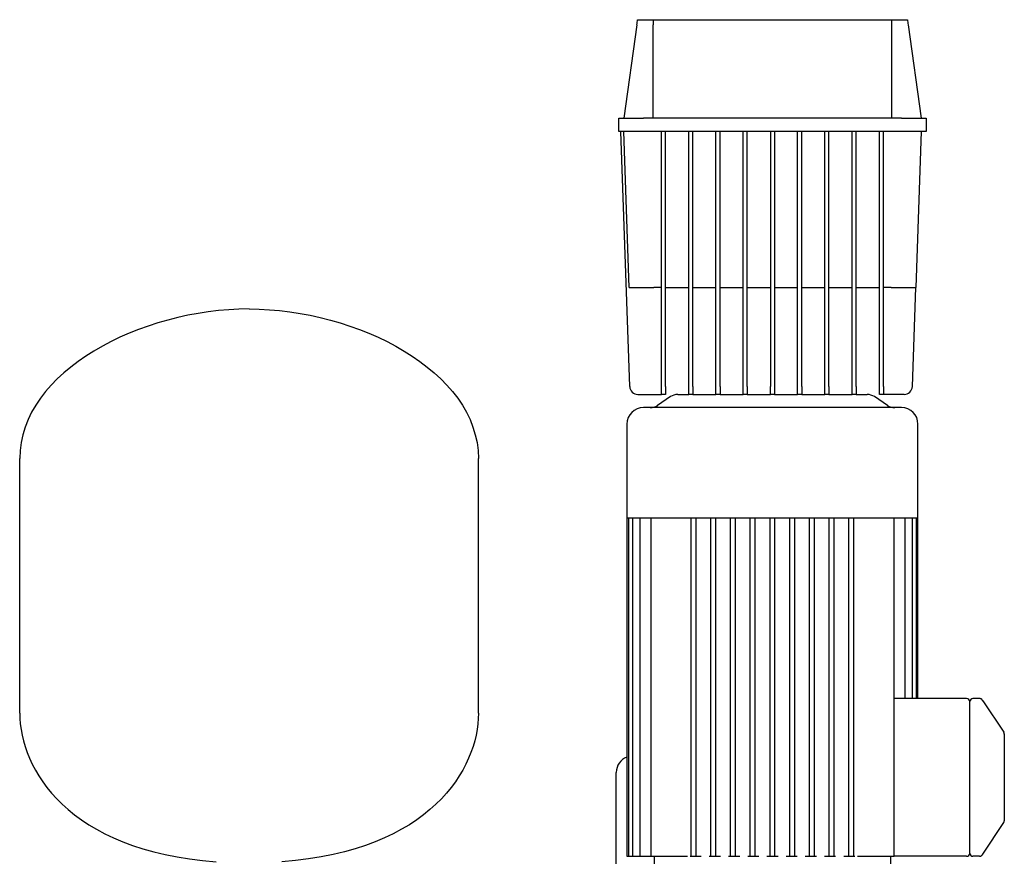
# Model space of a CAD drawing. Header units: millimetres. Extents: x 14 to 1912, y 13 to 965.
# Tile 6 of 6: x 1096 to 1695, y 456 to 965. Entities that reach past the tile are written whole.
import ezdxf

# ---------------------------------------------------------------- set-up
doc = ezdxf.new("R2010")
doc.units = ezdxf.units.MM

msp = doc.modelspace()

# ---------------------------------------------------------------- linework, layer by layer
at = {"color": 7, "linetype": 'Continuous', "lineweight": 25}
for p, q in [((1472.18, 964.59), (1481.74, 964.59)), ((1481.74, 964.59), (1626.76, 964.59)), ((1626.76, 964.59), (1636.32, 964.59)), ((1471.75, 961.51), (1463.75, 904.59)), ((1481.75, 904.59), (1481.75, 961.51)), ((1626.75, 904.59), (1626.75, 961.51)), ((1636.75, 961.51), (1644.75, 904.59)), ((1460.75, 896.59), (1460.75, 904.59)), ((1460.75, 904.59), (1475.75, 904.59)), ((1632.75, 904.59), (1475.75, 904.59)), ((1632.75, 904.59), (1647.75, 904.59)), ((1647.75, 904.59), (1647.75, 896.59)), ((1475.75, 896.59), (1460.75, 896.59)), ((1467.42, 741.41), (1462, 896.59)), ((1467.07, 801.59), (1463.75, 896.59)), ((1632.75, 896.59), (1475.75, 896.59)), ((1486.75, 741.41), (1486.75, 896.59)), ((1489.25, 741.41), (1489.25, 896.59)), ((1503.31, 741.41), (1503.31, 896.59)), ((1505.81, 741.41), (1505.81, 896.59)), ((1519.87, 741.41), (1519.87, 896.59)), ((1522.37, 741.41), (1522.37, 896.59)), ((1536.44, 741.41), (1536.44, 896.59)), ((1538.94, 741.41), (1538.94, 896.59)), ((1553, 896.59), (1553, 741.41)), ((1555.5, 896.59), (1555.5, 741.41)), ((1569.56, 741.41), (1569.56, 896.59)), ((1572.06, 741.41), (1572.06, 896.59)), ((1586.12, 741.41), (1586.12, 896.59)), ((1588.62, 741.41), (1588.62, 896.59)), ((1602.69, 741.41), (1602.69, 896.59)), ((1605.19, 741.41), (1605.19, 896.59)), ((1619.25, 741.41), (1619.25, 896.59)), ((1621.75, 741.41), (1621.75, 896.59)), ((1647.75, 896.59), (1632.75, 896.59)), ((1644.75, 896.59), (1641.43, 801.59)), ((1486.75, 801.59), (1482.06, 801.59)), ((1489.25, 801.59), (1503.31, 801.59)), ((1505.81, 801.59), (1519.87, 801.59)), ((1522.37, 801.59), (1536.44, 801.59)), ((1538.94, 801.59), (1553, 801.59)), ((1555.5, 801.59), (1569.56, 801.59)), ((1572.06, 801.59), (1586.12, 801.59)), ((1588.62, 801.59), (1602.69, 801.59)), ((1605.19, 801.59), (1619.25, 801.59)), ((1626.44, 801.59), (1621.75, 801.59)), ((1639.33, 741.41), (1641.43, 801.59)), ((1472.41, 736.59), (1486.75, 736.59)), ((1486.75, 736.59), (1486.75, 741.41)), ((1489.25, 736.59), (1486.75, 736.59)), ((1489.25, 741.41), (1489.25, 736.59)), ((1496.67, 736.59), (1503.31, 736.59)), ((1503.31, 736.59), (1503.31, 741.41)), ((1505.81, 736.59), (1503.31, 736.59)), ((1505.81, 741.41), (1505.81, 736.59)), ((1505.81, 736.59), (1519.87, 736.59)), ((1519.87, 736.59), (1519.87, 741.41)), ((1522.37, 736.59), (1519.87, 736.59)), ((1522.37, 741.41), (1522.37, 736.59)), ((1522.37, 736.59), (1536.44, 736.59)), ((1536.44, 736.59), (1536.44, 741.41)), ((1538.94, 736.59), (1536.44, 736.59)), ((1538.94, 741.41), (1538.94, 736.59)), ((1538.94, 736.59), (1553, 736.59)), ((1553, 736.59), (1553, 741.41)), ((1555.5, 736.59), (1553, 736.59)), ((1555.5, 741.41), (1555.5, 736.59)), ((1555.5, 736.59), (1569.56, 736.59)), ((1569.56, 736.59), (1569.56, 741.41)), ((1572.06, 736.59), (1569.56, 736.59)), ((1572.06, 741.41), (1572.06, 736.59)), ((1572.06, 736.59), (1586.12, 736.59)), ((1586.12, 736.59), (1586.12, 741.41)), ((1588.62, 736.59), (1586.12, 736.59)), ((1588.62, 741.41), (1588.62, 736.59)), ((1588.62, 736.59), (1602.69, 736.59)), ((1602.69, 736.59), (1602.69, 741.41)), ((1605.19, 736.59), (1602.69, 736.59)), ((1605.19, 741.41), (1605.19, 736.59)), ((1605.19, 736.59), (1611.83, 736.59)), ((1619.25, 736.59), (1619.25, 741.41)), ((1621.75, 736.59), (1619.25, 736.59)), ((1621.75, 741.41), (1621.75, 736.59)), ((1634.33, 736.59), (1621.75, 736.59)), ((1492.23, 735.25), (1484.26, 729.93)), ((1624.23, 729.93), (1616.26, 735.25)), ((1554.25, 728.59), (1475.75, 728.59)), ((1632.75, 728.59), (1554.25, 728.59)), ((1465.75, 718.59), (1465.75, 661.59)), ((1642.75, 661.59), (1642.75, 718.59)), ((1096.4, 542.59), (1096.4, 697.59)), ((1375.4, 542.59), (1375.4, 697.59)), ((1465.75, 661.59), (1465.75, 455.59)), ((1465.75, 661.59), (1466.6, 661.59)), ((1466.6, 661.59), (1466.58, 455.59)), ((1466.6, 661.59), (1469.18, 661.59)), ((1469.18, 661.59), (1469.13, 455.59)), ((1469.18, 661.59), (1473.68, 661.59)), ((1473.55, 661.59), (1473.55, 455.59)), ((1473.68, 661.59), (1480.44, 661.59)), ((1480.19, 661.59), (1480.19, 455.59)), ((1480.44, 661.59), (1505.42, 661.59)), ((1504.75, 455.59), (1504.75, 661.59)), ((1505.42, 661.59), (1517.63, 661.59)), ((1507.75, 455.59), (1507.75, 661.59)), ((1516.75, 455.59), (1516.75, 661.59)), ((1517.63, 661.59), (1529.84, 661.59)), ((1519.75, 455.59), (1519.75, 661.59)), ((1528.75, 455.59), (1528.75, 661.59)), ((1529.84, 661.59), (1542.04, 661.59)), ((1531.75, 455.59), (1531.75, 661.59)), ((1540.75, 455.59), (1540.75, 661.59)), ((1542.04, 661.59), (1554.25, 661.59)), ((1543.75, 455.59), (1543.75, 661.59)), ((1552.75, 455.59), (1552.75, 661.59)), ((1554.25, 661.59), (1566.46, 661.59)), ((1555.75, 455.59), (1555.75, 661.59)), ((1564.75, 455.59), (1564.75, 661.59)), ((1566.46, 661.59), (1578.66, 661.59)), ((1567.75, 455.59), (1567.75, 661.59)), ((1576.75, 455.59), (1576.75, 661.59)), ((1578.66, 661.59), (1590.87, 661.59)), ((1579.75, 455.59), (1579.75, 661.59)), ((1588.75, 455.59), (1588.75, 661.59)), ((1590.87, 661.59), (1603.08, 661.59)), ((1591.75, 455.59), (1591.75, 661.59)), ((1600.75, 455.59), (1600.75, 661.59)), ((1603.08, 661.59), (1628.06, 661.59)), ((1603.75, 455.59), (1603.75, 661.59)), ((1628.06, 661.59), (1634.82, 661.59)), ((1628.31, 543.59), (1628.31, 661.59)), ((1634.82, 661.59), (1639.32, 661.59)), ((1634.95, 551.59), (1634.95, 661.59)), ((1639.37, 551.59), (1639.32, 661.59)), ((1639.32, 661.59), (1641.9, 661.59)), ((1641.92, 551.59), (1641.9, 661.59)), ((1641.9, 661.59), (1642.75, 661.59)), ((1642.75, 551.59), (1642.75, 661.59)), ((1672.25, 551.59), (1628.31, 551.59)), ((1680.18, 551.59), (1676.15, 551.59)), ((1680.18, 551.59), (1680.18, 551.59)), ((1681.69, 550.89), (1681.33, 551.21)), ((1674.25, 543.59), (1674.25, 549.69)), ((1682.33, 549.79), (1682.13, 550.27)), ((1682.13, 550.27), (1694.91, 531.09)), ((1628.31, 455.59), (1628.31, 543.59)), ((1674.25, 463.59), (1674.25, 543.59)), ((1695.16, 530.51), (1694.91, 531.09)), ((1695.23, 530.27), (1695.06, 530.61)), ((1695.2, 530.06), (1695.2, 530.06)), ((1695.2, 530.06), (1695.25, 529.93)), ((1695.25, 526.66), (1695.25, 480.52)), ((1459.25, 292.59), (1459.25, 506.59)), ((1682.13, 456.91), (1694.91, 476.09)), ((1674.25, 461.49), (1674.25, 463.59)), ((1465.75, 455.59), (1466.58, 455.59)), ((1466.58, 455.59), (1468.08, 455.59)), ((1468.08, 455.59), (1469.13, 455.59)), ((1469.13, 455.59), (1470.63, 455.59)), ((1470.63, 455.59), (1473.55, 455.59)), ((1473.55, 455.59), (1475.05, 455.59)), ((1475.05, 455.59), (1480.19, 455.59)), ((1480.19, 455.59), (1481.69, 455.59)), ((1481.69, 455.59), (1501.11, 455.59)), ((1482.25, 455.59), (1482.25, 443.59)), ((1501.11, 455.59), (1502.55, 455.59)), ((1504.14, 455.59), (1504.75, 455.59)), ((1504.75, 455.59), (1506.25, 455.59)), ((1506.25, 455.59), (1507.75, 455.59)), ((1507.75, 455.59), (1510.95, 455.59)), ((1515.82, 455.59), (1516.75, 455.59)), ((1516.75, 455.59), (1518.25, 455.59)), ((1518.25, 455.59), (1519.75, 455.59)), ((1519.75, 455.59), (1522.63, 455.59)), ((1527.49, 455.59), (1528.75, 455.59)), ((1528.75, 455.59), (1530.25, 455.59)), ((1530.25, 455.59), (1531.75, 455.59)), ((1531.75, 455.59), (1534.3, 455.59)), ((1539.17, 455.59), (1540.75, 455.59)), ((1540.75, 455.59), (1542.25, 455.59)), ((1542.25, 455.59), (1543.75, 455.59)), ((1543.75, 455.59), (1545.98, 455.59)), ((1550.84, 455.59), (1552.75, 455.59)), ((1552.75, 455.59), (1554.25, 455.59)), ((1554.25, 455.59), (1555.75, 455.59)), ((1555.75, 455.59), (1557.65, 455.59)), ((1562.52, 455.59), (1564.75, 455.59)), ((1564.75, 455.59), (1566.25, 455.59)), ((1566.25, 455.59), (1567.75, 455.59)), ((1567.75, 455.59), (1569.33, 455.59)), ((1574.2, 455.59), (1576.75, 455.59)), ((1576.75, 455.59), (1578.25, 455.59)), ((1578.25, 455.59), (1579.75, 455.59)), ((1579.75, 455.59), (1581.01, 455.59)), ((1585.87, 455.59), (1588.75, 455.59)), ((1588.75, 455.59), (1590.25, 455.59)), ((1590.25, 455.59), (1591.75, 455.59)), ((1591.75, 455.59), (1592.68, 455.59)), ((1597.55, 455.59), (1600.75, 455.59)), ((1600.75, 455.59), (1602.25, 455.59)), ((1602.25, 455.59), (1603.75, 455.59)), ((1603.75, 455.59), (1604.36, 455.59)), ((1605.95, 455.59), (1607.39, 455.59)), ((1607.39, 455.59), (1626.81, 455.59)), ((1626.25, 443.59), (1626.25, 455.59)), ((1626.81, 455.59), (1628.31, 455.59)), ((1628.32, 455.59), (1628.31, 455.59)), ((1672.25, 455.59), (1628.31, 455.59)), ((1674.25, 457.49), (1674.25, 457.86)), ((1680.18, 455.59), (1676.15, 455.59)), ((1680.18, 455.59), (1680.2, 455.63)), ((1680.18, 455.59), (1680.2, 455.63)), ((1682.13, 456.91), (1682.33, 457.39))]:
    msp.add_line(p, q, dxfattribs=at)
for centre, radius, start, end in [((1472.41, 741.59), 5, 182, 270), ((1496.67, 728.59), 8, 90, 123.69007), ((1611.83, 728.59), 8, 56.30993, 90), ((1634.33, 741.59), 5, 270, 358), ((1475.75, 718.59), 10, 90, 180), ((1479.83, 736.59), 8, 270, 303.69007), ((1628.67, 736.59), 8, 236.30993, 270), ((1632.75, 718.59), 10, 0, 90), ((1672.25, 549.59), 2, 2.86594, 90.07166), ((1676.15, 549.69), 1.9, 90, 180), ((1680.18, 549.59), 2, 33.69007, 64.59734), ((1693.25, 529.98), 2, 358.58123, 33.72088), ((1469.25, 506.59), 10, 110.48732, 180), ((1693.25, 477.2), 2, 326.30993, 0), ((1672.25, 457.59), 2, 269.92834, 357.13406), ((1676.15, 457.49), 1.9, 180, 270), ((1680.18, 457.59), 2, 300.90796, 326.30993)]:
    msp.add_arc(centre, radius, start, end, dxfattribs=at)
for points in [[(1471.75, 961.51), (1471.89, 962.54), (1472.04, 963.56), (1472.18, 964.59)], [(1481.74, 964.59), (1481.75, 963.56), (1481.75, 962.54), (1481.75, 961.51)], [(1626.75, 961.51), (1626.75, 962.54), (1626.75, 963.56), (1626.76, 964.59)], [(1636.32, 964.59), (1636.46, 963.56), (1636.61, 962.54), (1636.75, 961.51)], [(1235.9, 788.59), (1170.38, 788.59), (1096.4, 750.73), (1096.4, 697.59)], [(1235.9, 788.59), (1301.41, 788.59), (1375.4, 750.73), (1375.4, 697.59)], [(1096.4, 542.59), (1096.4, 509), (1125.59, 458.75), (1215.9, 452.28)], [(1375.4, 542.59), (1375.4, 509), (1346.21, 458.75), (1255.9, 452.28)]]:
    msp.add_open_spline(points, degree=3, dxfattribs=at)
for points, knots in [([(1467.07, 801.59), (1467.07, 801.59), (1467.15, 801.59), (1467.49, 801.59), (1467.75, 801.59), (1468.48, 801.59), (1468.95, 801.59), (1470.07, 801.59), (1470.72, 801.59), (1472.19, 801.59), (1473, 801.59), (1474.71, 801.59), (1475.62, 801.59), (1477.46, 801.59), (1478.4, 801.59), (1480.26, 801.59), (1481.17, 801.59), (1482.06, 801.59)], [0, 0, 0, 0, 0.125, 0.125, 0.25, 0.25, 0.375, 0.375, 0.5, 0.5, 0.625, 0.625, 0.75, 0.75, 0.875, 0.875, 1, 1, 1, 1]), ([(1626.44, 801.59), (1627.32, 801.59), (1628.24, 801.59), (1630.1, 801.59), (1631.04, 801.59), (1632.88, 801.59), (1633.79, 801.59), (1635.5, 801.59), (1636.31, 801.59), (1637.77, 801.59), (1638.43, 801.59), (1639.55, 801.59), (1640.01, 801.59), (1640.74, 801.59), (1641.01, 801.59), (1641.35, 801.59), (1641.43, 801.59), (1641.43, 801.59)], [0, 0, 0, 0, 0.125, 0.125, 0.25, 0.25, 0.375, 0.375, 0.5, 0.5, 0.625, 0.625, 0.75, 0.75, 0.875, 0.875, 1, 1, 1, 1]), ([(1681.52, 551.07), (1681.42, 551.15), (1681.21, 551.32), (1680.85, 551.48), (1680.46, 551.58), (1680.21, 551.58), (1680.18, 551.59)], [0, 0, 0, 0, 0.252386, 0.506441, 0.757181, 1, 1, 1, 1]), ([(1682.13, 550.27), (1682.04, 550.4), (1681.9, 550.61), (1681.88, 550.65), (1681.84, 550.7)], [0, 0, 0, 0, 0.659368, 1, 1, 1, 1]), ([(1695.25, 529.93), (1695.25, 529.88), (1695.25, 529.85), (1695.25, 529.57), (1695.25, 528.94), (1695.25, 527.92), (1695.25, 527.1), (1695.25, 526.66)], [0, 0, 0, 0, 0.044857, 0.255125, 0.452818, 0.702806, 1, 1, 1, 1]), ([(1695.25, 480.52), (1695.25, 480.01), (1695.25, 479.55), (1695.25, 478.74), (1695.25, 478.4), (1695.25, 477.82), (1695.25, 477.59), (1695.25, 477.28), (1695.25, 477.2), (1695.25, 477.2)], [0, 0, 0, 0, 0.25, 0.25, 0.5, 0.5, 0.75, 0.75, 1, 1, 1, 1]), ([(1674.25, 457.86), (1674.25, 457.88), (1674.25, 457.92), (1674.25, 458), (1674.25, 458.11), (1674.25, 458.26), (1674.25, 458.48), (1674.25, 458.8), (1674.25, 459.24), (1674.25, 459.74), (1674.25, 460.19), (1674.25, 460.55), (1674.25, 460.86), (1674.25, 461.17), (1674.25, 461.38), (1674.25, 461.49)], [0, 0, 0, 0, 0.031428, 0.072688, 0.123748, 0.184572, 0.255119, 0.363718, 0.499708, 0.628127, 0.744465, 0.807772, 0.871289, 0.936662, 1, 1, 1, 1]), ([(1680.18, 455.59), (1680.18, 455.6), (1680.39, 455.6), (1680.8, 455.69), (1681.47, 456.03), (1681.78, 456.44), (1682, 456.74)], [0, 0, 0, 0, 0.097436, 0.196872, 0.41675, 1, 1, 1, 1]), ([(1681.84, 456.48), (1681.84, 456.48), (1681.86, 456.51), (1681.96, 456.65), (1682.03, 456.76), (1682.13, 456.91)], [0, 0, 0, 0, 0.5, 0.5, 1, 1, 1, 1])]:
    msp.add_open_spline(points, degree=3, knots=knots, dxfattribs=at)

doc.saveas('drawing.dxf')
